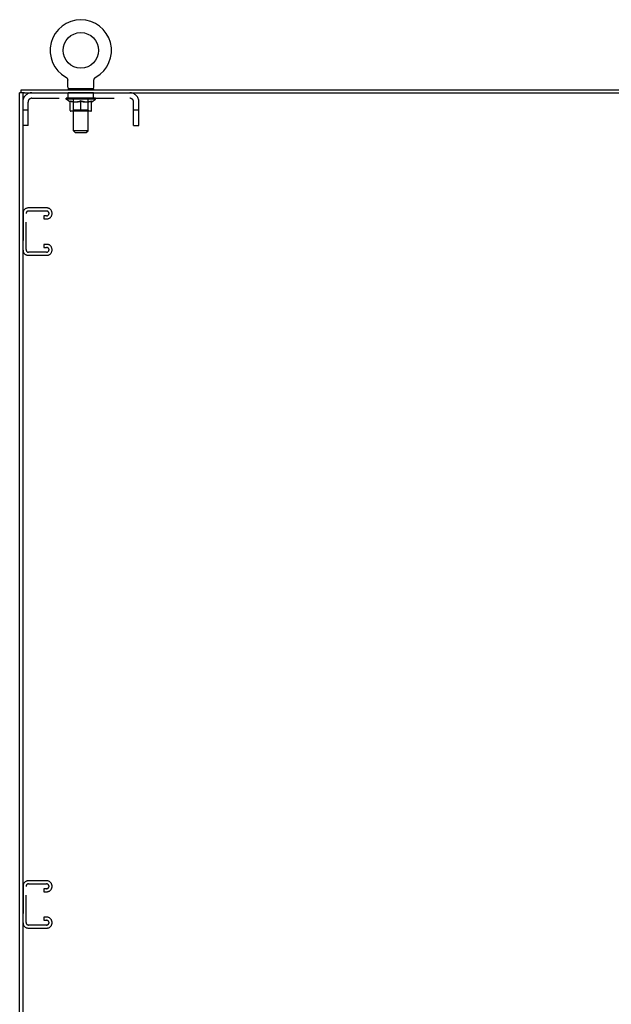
# Model space of a CAD drawing. Header units: inches. Extents: x 0 to 171, y 0 to 111.
# Tile 10 of 11: x 131 to 151, y 35 to 69. Entities that reach past the tile are written whole.
import ezdxf

# ---------------------------------------------------------------- set-up
doc = ezdxf.new("R2010")
doc.units = ezdxf.units.IN
doc.header["$LTSCALE"] = 9.428571
doc.header["$MEASUREMENT"] = 0
doc.linetypes.add('HIDDEN', pattern=[0.2, 0.1, -0.1])
doc.layers.get('0').update_dxf_attribs({"linetype": 'CONTINUOUS'})
doc.layers.add('02___PRT_ALL_AXES', color=7, linetype='CONTINUOUS')
doc.layers.add('DEFAULT_2', color=8, linetype='HIDDEN')

msp = doc.modelspace()

# ---------------------------------------------------------------- linework, layer by layer
at = {"color": 7, "linetype": 'Continuous'}
for p, q in [((132.312, 66.816), (132.315, 66.813)), ((132.312, 66.816), (132.312, 66.816)), ((132.315, 66.813), (132.319, 66.811)), ((132.319, 66.811), (132.323, 66.809)), ((132.323, 66.809), (132.326, 66.806)), ((132.326, 66.806), (132.33, 66.803)), ((132.33, 66.803), (132.333, 66.8)), ((132.333, 66.8), (132.336, 66.797)), ((132.336, 66.797), (132.34, 66.794)), ((132.34, 66.794), (132.343, 66.791)), ((132.343, 66.791), (132.346, 66.788)), ((132.346, 66.788), (132.348, 66.784)), ((132.348, 66.784), (132.351, 66.781)), ((132.351, 66.781), (132.354, 66.777)), ((132.354, 66.777), (132.356, 66.773)), ((132.356, 66.773), (132.358, 66.77)), ((132.358, 66.77), (132.361, 66.766)), ((132.361, 66.766), (132.363, 66.762)), ((132.363, 66.762), (132.364, 66.758)), ((132.364, 66.758), (132.366, 66.754)), ((132.366, 66.754), (132.368, 66.75)), ((132.368, 66.75), (132.369, 66.745)), ((132.369, 66.745), (132.371, 66.741)), ((132.371, 66.741), (132.372, 66.737)), ((132.375, 66.711), (132.375, 66.707)), ((132.375, 66.471), (132.375, 66.707)), ((133.279, 66.707), (133.279, 66.711)), ((133.279, 66.471), (133.279, 66.707)), ((133.28, 66.719), (133.281, 66.724)), ((133.281, 66.728), (133.282, 66.733)), ((133.281, 66.724), (133.281, 66.728)), ((133.282, 66.733), (133.283, 66.737)), ((133.283, 66.737), (133.284, 66.741)), ((133.284, 66.741), (133.286, 66.745)), ((133.286, 66.745), (133.287, 66.75)), ((133.287, 66.75), (133.289, 66.754)), ((133.289, 66.754), (133.29, 66.758)), ((133.29, 66.758), (133.292, 66.762)), ((133.292, 66.762), (133.294, 66.766)), ((133.294, 66.766), (133.296, 66.77)), ((133.296, 66.77), (133.299, 66.773)), ((133.299, 66.773), (133.301, 66.777)), ((133.301, 66.777), (133.304, 66.781)), ((133.304, 66.781), (133.306, 66.784)), ((133.306, 66.784), (133.309, 66.788)), ((133.309, 66.788), (133.312, 66.791)), ((133.312, 66.791), (133.315, 66.794)), ((133.315, 66.794), (133.318, 66.797)), ((133.318, 66.797), (133.322, 66.8)), ((133.322, 66.8), (133.325, 66.803)), ((133.325, 66.803), (133.328, 66.806)), ((133.328, 66.806), (133.332, 66.809)), ((133.332, 66.809), (133.336, 66.811)), ((133.336, 66.811), (133.339, 66.813)), ((133.336, 66.811), (133.337, 66.812)), ((133.339, 66.813), (133.343, 66.816)), ((133.343, 66.816), (133.343, 66.816)), ((130.775, 66.277), (130.775, 66.381)), ((132.39, 66.411), (132.39, 66.381)), ((133.265, 66.411), (132.39, 66.411)), ((133.265, 66.411), (133.265, 66.381)), ((130.887, 66.277), (130.723, 66.277)), ((130.827, 66.277), (130.827, 66.229))]:
    msp.add_line(p, q, dxfattribs=at)
at = {"color": 3, "linetype": 'Continuous'}
for p, q in [((130.775, 66.381), (166.671, 66.381)), ((130.723, 6.485), (130.723, 66.277)), ((130.827, 66.217), (130.827, 6.545)), ((130.887, 66.277), (166.633, 66.277))]:
    msp.add_line(p, q, dxfattribs=at)
at = {"color": 7, "linetype": 'Continuous'}
for points in [[(132.372, 66.737), (132.373, 66.733), (132.374, 66.728)], [(132.373, 66.733), (132.374, 66.728), (132.374, 66.724), (132.375, 66.719), (132.375, 66.715), (132.375, 66.711)], [(132.375, 66.719), (132.375, 66.715), (132.375, 66.711)], [(133.279, 66.707), (133.279, 66.711), (133.28, 66.715), (133.28, 66.719), (133.281, 66.724)]]:
    msp.add_lwpolyline(points, dxfattribs=at)
msp.add_circle((132.827, 67.735), 0.609, dxfattribs=at)
for centre, radius, start, end in [((132.827, 67.735), 1.054, 299.1042, 240.8958), ((132.435, 66.471), 0.06, 180, 270), ((133.219, 66.471), 0.06, 270, 360)]:
    msp.add_arc(centre, radius, start, end, dxfattribs=at)
at = {"color": 3, "linetype": 'Continuous'}
msp.add_arc((130.887, 66.217), 0.06, 90, 180, dxfattribs=at)
at = {"layer": '02___PRT_ALL_AXES', "color": 8, "linetype": 'HIDDEN'}
for p, q in [((132.39, 66.09), (132.39, 66.277)), ((133.265, 66.277), (132.39, 66.277)), ((133.265, 66.09), (132.39, 66.09)), ((133.265, 66.09), (133.265, 66.277))]:
    msp.add_line(p, q, dxfattribs=at)
at = {"layer": 'DEFAULT_2', "color": 8, "linetype": 'HIDDEN'}
for p, q in [((132.317, 66.812), (132.319, 66.811)), ((133.343, 66.816), (133.343, 66.816)), ((132.577, 66.411), (132.577, 66.381)), ((132.578, 64.971), (132.578, 66.381)), ((133.076, 64.971), (133.076, 66.381)), ((133.077, 66.411), (133.077, 66.381)), ((131.144, 66.09), (134.51, 66.09)), ((132.321, 66.053), (132.321, 66.09)), ((132.449, 65.963), (132.321, 66.053)), ((133.334, 66.053), (132.321, 66.053)), ((132.329, 66.085), (132.329, 66.09)), ((132.336, 66.082), (132.336, 66.085)), ((132.336, 66.082), (133.319, 66.082)), ((132.343, 66.082), (132.343, 66.085)), ((132.344, 66.082), (132.344, 66.085)), ((132.352, 66.085), (132.352, 66.09)), ((132.365, 66.082), (132.365, 66.085)), ((132.366, 66.082), (132.366, 66.085)), ((132.389, 66.085), (132.389, 66.09)), ((132.401, 66.082), (132.401, 66.085)), ((132.403, 66.082), (132.403, 66.085)), ((132.566, 66.084), (132.405, 66.084)), ((132.44, 66.085), (132.44, 66.09)), ((132.441, 66.082), (132.441, 66.084)), ((132.441, 66.082), (132.441, 66.084)), ((132.444, 66.082), (132.444, 66.084)), ((132.449, 66.082), (132.449, 66.085)), ((132.449, 66.082), (132.449, 66.084)), ((132.452, 66.082), (132.452, 66.085)), ((132.455, 66.082), (132.455, 66.085)), ((132.457, 65.673), (132.457, 65.998)), ((132.458, 66.082), (132.458, 66.084)), ((132.47, 66.082), (132.47, 66.084)), ((132.484, 66.082), (132.484, 66.084)), ((132.485, 66.082), (132.485, 66.087)), ((132.501, 66.082), (132.501, 66.084)), ((132.501, 66.082), (132.501, 66.084)), ((132.502, 66.085), (132.502, 66.09)), ((132.51, 66.082), (132.51, 66.085)), ((132.513, 66.082), (132.513, 66.085)), ((132.52, 66.082), (132.52, 66.084)), ((132.529, 66.082), (132.529, 66.088)), ((132.542, 66.082), (132.542, 66.084)), ((132.544, 66.082), (132.544, 66.084)), ((132.566, 66.082), (132.566, 66.084)), ((132.62, 66.084), (132.57, 66.084)), ((132.574, 66.085), (132.574, 66.09)), ((132.577, 65.675), (132.577, 66.05)), ((132.58, 66.082), (132.58, 66.085)), ((132.583, 66.082), (132.583, 66.085)), ((132.588, 66.082), (132.588, 66.089)), ((132.592, 66.082), (132.592, 66.084)), ((132.6, 66.082), (132.6, 66.084)), ((132.62, 66.082), (132.62, 66.084)), ((132.679, 66.084), (132.632, 66.084)), ((132.648, 66.082), (132.648, 66.084)), ((132.654, 66.085), (132.654, 66.09)), ((132.657, 66.082), (132.657, 66.085)), ((132.659, 66.082), (132.659, 66.089)), ((132.661, 66.082), (132.661, 66.085)), ((132.667, 66.082), (132.667, 66.085)), ((132.679, 66.082), (132.679, 66.084)), ((132.744, 66.084), (132.7, 66.084)), ((132.711, 66.082), (132.711, 66.084)), ((132.736, 66.084), (132.798, 66.088)), ((132.739, 66.085), (132.739, 66.09)), ((132.74, 66.09), (132.739, 66.09)), ((132.74, 66.085), (132.74, 66.09)), ((132.74, 66.082), (132.74, 66.085)), ((132.743, 66.082), (132.743, 66.085)), ((132.744, 66.082), (132.744, 66.085)), ((132.744, 66.082), (132.744, 66.084)), ((132.772, 66.084), (132.824, 66.084)), ((132.777, 66.082), (132.777, 66.084)), ((132.781, 66.084), (132.781, 66.087)), ((132.798, 66.084), (132.798, 66.088)), ((132.811, 66.082), (132.811, 66.084)), ((132.825, 66.085), (132.825, 66.085)), ((132.825, 66.082), (132.825, 66.085)), ((132.825, 66.082), (132.825, 66.085)), ((132.827, 66.085), (132.827, 66.09)), ((132.827, 66.09), (132.919, 66.084)), ((132.827, 65.644), (132.827, 65.998)), ((132.829, 66.082), (132.829, 66.085)), ((132.829, 66.085), (132.83, 66.085)), ((132.83, 66.082), (132.83, 66.085)), ((132.844, 66.082), (132.844, 66.084)), ((132.844, 66.084), (132.883, 66.084)), ((132.878, 66.082), (132.878, 66.084)), ((132.911, 66.082), (132.911, 66.085)), ((132.911, 66.082), (132.911, 66.084)), ((132.911, 66.084), (132.954, 66.084)), ((132.912, 66.082), (132.912, 66.085)), ((132.915, 66.085), (132.915, 66.09)), ((132.915, 66.085), (132.915, 66.09)), ((132.915, 66.09), (132.915, 66.09)), ((132.915, 66.082), (132.915, 66.085)), ((132.944, 66.082), (132.944, 66.084)), ((132.975, 66.082), (132.975, 66.084)), ((132.975, 66.084), (133.023, 66.084)), ((132.988, 66.082), (132.988, 66.085)), ((132.993, 66.082), (132.993, 66.085)), ((132.996, 66.082), (132.996, 66.089)), ((132.998, 66.082), (132.998, 66.085)), ((133.001, 66.085), (133.001, 66.09)), ((133.006, 66.082), (133.006, 66.084)), ((133.035, 66.082), (133.035, 66.084)), ((133.035, 66.084), (133.085, 66.084)), ((133.054, 66.082), (133.054, 66.084)), ((133.063, 66.082), (133.063, 66.084)), ((133.067, 66.082), (133.067, 66.089)), ((133.071, 66.082), (133.071, 66.085)), ((133.075, 66.082), (133.075, 66.085)), ((133.077, 65.675), (133.077, 66.05)), ((133.08, 66.085), (133.08, 66.09)), ((133.089, 66.082), (133.089, 66.084)), ((133.089, 66.084), (133.25, 66.084)), ((133.11, 66.082), (133.11, 66.084)), ((133.113, 66.082), (133.113, 66.084)), ((133.125, 66.082), (133.125, 66.088)), ((133.134, 66.082), (133.134, 66.084)), ((133.142, 66.082), (133.142, 66.085)), ((133.145, 66.082), (133.145, 66.085)), ((133.153, 66.085), (133.153, 66.09)), ((133.154, 66.082), (133.154, 66.084)), ((133.154, 66.082), (133.154, 66.084)), ((133.17, 66.082), (133.17, 66.087)), ((133.171, 66.082), (133.171, 66.084)), ((133.185, 66.082), (133.185, 66.084)), ((133.196, 66.082), (133.196, 66.084)), ((133.198, 65.673), (133.198, 65.998)), ((133.2, 66.082), (133.2, 66.085)), ((133.203, 66.082), (133.203, 66.085)), ((133.205, 66.082), (133.205, 66.085)), ((133.205, 66.082), (133.205, 66.084)), ((133.206, 65.963), (133.334, 66.053)), ((133.211, 66.082), (133.211, 66.084)), ((133.213, 66.082), (133.213, 66.084)), ((133.214, 66.082), (133.214, 66.084)), ((133.215, 66.085), (133.215, 66.09)), ((133.252, 66.082), (133.252, 66.085)), ((133.254, 66.082), (133.254, 66.085)), ((133.266, 66.085), (133.266, 66.09)), ((133.289, 66.082), (133.289, 66.085)), ((133.29, 66.082), (133.29, 66.085)), ((133.303, 66.085), (133.303, 66.09)), ((133.311, 66.082), (133.311, 66.085)), ((133.312, 66.082), (133.312, 66.085)), ((133.319, 66.082), (133.319, 66.085)), ((133.326, 66.085), (133.326, 66.09)), ((133.334, 66.053), (133.334, 66.09)), ((131.014, 65.682), (130.827, 65.682)), ((131.014, 65.152), (131.014, 65.96)), ((132.449, 65.963), (132.457, 65.963)), ((132.577, 65.675), (132.546, 65.644)), ((132.571, 65.963), (132.714, 65.963)), ((133.077, 65.675), (132.577, 65.675)), ((132.94, 65.963), (133.084, 65.963)), ((133.077, 65.675), (133.109, 65.644)), ((133.198, 65.963), (133.206, 65.963)), ((134.64, 65.152), (134.64, 65.96)), ((134.827, 65.682), (134.64, 65.682)), ((134.827, 65.152), (134.827, 65.96)), ((133.168, 65.644), (132.487, 65.644)), ((131.014, 65.152), (130.827, 65.152)), ((134.64, 65.152), (134.827, 65.152)), ((132.638, 64.911), (132.578, 64.971)), ((133.076, 64.971), (132.578, 64.971)), ((132.638, 64.911), (133.016, 64.911)), ((133.016, 64.911), (133.076, 64.971)), ((131.658, 62.318), (131.018, 62.318)), ((130.838, 62.138), (130.838, 60.873)), ((130.942, 60.887), (130.942, 62.124)), ((131.032, 62.214), (131.644, 62.214)), ((131.557, 62.047), (131.557, 61.943)), ((131.644, 62.047), (131.557, 62.047)), ((131.557, 61.943), (131.658, 61.943)), ((131.838, 62.123), (131.838, 62.138)), ((131.557, 61.068), (131.557, 60.964)), ((131.658, 61.068), (131.557, 61.068)), ((131.557, 60.964), (131.644, 60.964)), ((131.018, 60.693), (131.658, 60.693)), ((131.644, 60.797), (131.032, 60.797)), ((131.838, 60.873), (131.838, 60.888)), ((130.838, 39.013), (130.838, 37.748)), ((130.942, 37.762), (130.942, 38.999)), ((131.658, 39.193), (131.018, 39.193)), ((131.032, 39.089), (131.644, 39.089)), ((131.557, 38.922), (131.557, 38.818)), ((131.644, 38.922), (131.557, 38.922)), ((131.838, 38.998), (131.838, 39.013)), ((131.557, 38.818), (131.658, 38.818)), ((131.557, 37.943), (131.557, 37.839)), ((131.658, 37.943), (131.557, 37.943)), ((131.018, 37.568), (131.658, 37.568)), ((131.644, 37.672), (131.032, 37.672)), ((131.557, 37.839), (131.644, 37.839)), ((131.838, 37.748), (131.838, 37.763))]:
    msp.add_line(p, q, dxfattribs=at)
for points in [[(132.577, 65.963), (132.557, 65.967), (132.537, 65.971), (132.517, 65.977), (132.497, 65.983), (132.477, 65.99), (132.457, 65.998)], [(132.457, 65.997), (132.476, 65.99), (132.496, 65.983), (132.515, 65.977), (132.533, 65.972), (132.552, 65.967), (132.571, 65.963)], [(132.827, 65.998), (132.807, 65.99), (132.786, 65.983), (132.766, 65.977), (132.746, 65.971), (132.726, 65.967), (132.707, 65.963)], [(132.714, 65.963), (132.733, 65.967), (132.752, 65.972), (132.77, 65.977), (132.789, 65.983), (132.808, 65.989), (132.827, 65.997)], [(132.948, 65.963), (132.928, 65.967), (132.908, 65.972), (132.888, 65.977), (132.868, 65.983), (132.848, 65.99), (132.827, 65.998)], [(132.827, 65.997), (132.847, 65.989), (132.866, 65.983), (132.885, 65.977), (132.903, 65.971), (132.922, 65.967), (132.94, 65.963)], [(133.198, 65.998), (133.177, 65.99), (133.157, 65.983), (133.137, 65.977), (133.117, 65.971), (133.098, 65.967), (133.078, 65.963)], [(133.084, 65.963), (133.103, 65.967), (133.122, 65.972), (133.14, 65.977), (133.159, 65.983), (133.178, 65.99), (133.198, 65.997)]]:
    msp.add_lwpolyline(points, dxfattribs=at)
for centre, radius, start, end in [((132.548, 66.381), 0.03, 0, 90), ((133.106, 66.381), 0.03, 90, 180), ((131.144, 65.96), 0.317, 90, 180), ((131.144, 65.96), 0.13, 90, 180), ((132.546, 66.05), 0.0318, 0, 90), ((133.109, 66.05), 0.0318, 90, 180), ((134.51, 65.96), 0.317, 0, 90), ((134.51, 65.96), 0.13, 0, 90), ((132.487, 65.673), 0.0296, 180, 270), ((133.168, 65.673), 0.0296, 270, 360), ((131.018, 62.138), 0.18, 90, 180), ((131.658, 62.138), 0.18, 0, 90), ((131.032, 62.124), 0.09, 90, 180), ((131.644, 62.124), 0.09, 0, 90), ((131.644, 62.137), 0.09, 270, 351.7808), ((131.658, 62.123), 0.18, 270, 360), ((131.644, 60.874), 0.09, 0, 90), ((131.658, 60.888), 0.18, 0, 90), ((131.018, 60.873), 0.18, 180, 270), ((131.032, 60.887), 0.09, 180, 270), ((131.644, 60.887), 0.09, 270, 351.7808), ((131.658, 60.873), 0.18, 270, 360), ((131.018, 39.013), 0.18, 90, 180), ((131.032, 38.999), 0.09, 90, 180), ((131.644, 38.999), 0.09, 0, 90), ((131.644, 39.012), 0.09, 270, 351.7808), ((131.658, 39.013), 0.18, 0, 90), ((131.658, 38.998), 0.18, 270, 360), ((131.658, 37.763), 0.18, 0, 90), ((131.018, 37.748), 0.18, 180, 270), ((131.032, 37.762), 0.09, 180, 270), ((131.644, 37.749), 0.09, 0, 90), ((131.644, 37.762), 0.09, 270, 351.7808), ((131.658, 37.748), 0.18, 270, 360)]:
    msp.add_arc(centre, radius, start, end, dxfattribs=at)
for centre, major_axis, ratio, start_param, end_param in [((132.827, 66.09), (0.506, 0.005), 0.05963, 2.96643, 3.140963), ((132.305, 66.08), (0.158, 0), 0.060556, 0.430652, 1.470503), ((132.827, 66.09), (0.506, 0), 0.060556, 3.141593, 3.316126), ((132.305, 66.075), (0.158, 0.002), 0.05963, 1.376596, 1.469874), ((132.827, 66.09), (0.506, 0.011), 0.05688, 2.791345, 2.965878), ((132.286, 66.08), (0.158, 0.002), 0.05963, 0.25549, 1.295341), ((132.341, 66.08), (0.158, -0.002), 0.05963, 0.605815, 1.645666), ((132.827, 66.09), (0.506, -0.005), 0.05963, -2.96643, -2.791898), ((132.341, 66.075), (0.158, 0), 0.060556, 1.551758, 1.645036), ((132.286, 66.075), (0.158, 0.003), 0.05688, 1.20151, 1.294789), ((132.342, 66.077), (0.131, 0.001), 0.05963, 1.065228, 1.614276), ((132.326, 66.077), (0.131, 0.003), 0.05688, 0.890143, 1.43919), ((132.372, 66.077), (0.131, 0), 0.060556, 1.240391, 1.789438), ((132.827, 66.09), (0.506, 0.015), 0.052395, 2.616403, 2.790936), ((132.283, 66.08), (0.158, 0.003), 0.05688, 0.080405, 1.120256), ((132.391, 66.08), (0.158, -0.003), 0.05688, 0.7809, 1.820751), ((132.827, 66.09), (0.506, -0.011), 0.05688, -2.791345, -2.616812), ((132.391, 66.075), (0.158, -0.002), 0.05963, 1.72692, 1.820198), ((132.283, 66.075), (0.158, 0.005), 0.052395, 1.026568, 1.119847), ((132.325, 66.077), (0.131, 0.004), 0.052395, 0.715201, 1.264248), ((132.416, 66.077), (0.131, -0.001), 0.05963, 1.415553, 1.9646), ((132.827, 66.09), (0.506, 0.02), 0.046319, 2.441654, 2.616187), ((132.454, 66.08), (0.158, -0.005), 0.052395, 0.955842, 1.995693), ((132.827, 66.09), (0.506, -0.015), 0.052395, -2.616403, -2.44187), ((132.296, 66.08), (0.158, 0.005), 0.052395, -0.094537, 0.945314), ((132.454, 66.075), (0.158, -0.003), 0.05688, 1.902006, 1.995284), ((132.296, 66.075), (0.158, 0.006), 0.046319, 0.851819, 0.945098), ((132.34, 66.077), (0.131, 0.005), 0.046319, 0.540452, 1.089499), ((132.473, 66.077), (0.131, -0.003), 0.05688, 1.590638, 2.139686), ((132.827, 66.09), (0.506, 0.024), 0.038841, 2.267123, 2.441656), ((132.529, 66.08), (0.158, -0.006), 0.046319, 1.130591, 2.170442), ((132.827, 66.09), (0.506, -0.02), 0.046319, -2.441654, -2.267121), ((132.326, 66.08), (0.158, 0.006), 0.046319, -0.269286, 0.770565), ((132.529, 66.075), (0.158, -0.005), 0.052395, 2.076947, 2.170226), ((132.326, 66.075), (0.158, 0.007), 0.038841, 0.677289, 0.770567), ((132.37, 66.077), (0.131, 0.006), 0.038841, 0.365921, 0.914969), ((132.541, 66.077), (0.131, -0.004), 0.052395, 1.76558, 2.314627), ((132.827, 66.09), (0.506, 0.027), 0.030195, 2.09281, 2.267343), ((132.613, 66.08), (0.158, -0.007), 0.038841, 1.305122, 2.344973), ((132.827, 66.09), (0.506, -0.024), 0.038841, -2.267123, -2.092591), ((132.371, 66.08), (0.158, 0.007), 0.038841, -0.443817, 0.596034), ((132.613, 66.075), (0.158, -0.006), 0.046319, 2.251696, 2.344975), ((132.371, 66.075), (0.158, 0.008), 0.030195, 0.502975, 0.596254), ((132.413, 66.077), (0.131, 0.007), 0.030195, 0.191608, 0.740655), ((132.617, 66.077), (0.131, -0.005), 0.046319, 1.940329, 2.489376), ((132.43, 66.08), (0.158, 0.008), 0.030195, -0.61813, 0.421721), ((132.827, 66.09), (0.506, 0.029), 0.020645, 1.918687, 2.09322), ((132.703, 66.08), (0.158, -0.008), 0.030195, 1.479435, 2.519286), ((132.827, 66.09), (0.506, -0.027), 0.030195, -2.09281, -1.918277), ((132.703, 66.075), (0.158, -0.007), 0.038841, 2.426227, 2.519505), ((132.43, 66.075), (0.158, 0.009), 0.020645, 0.328852, 0.422131), ((132.469, 66.077), (0.131, 0.007), 0.020645, 0.017485, 0.566532), ((132.7, 66.077), (0.131, -0.006), 0.038841, 2.11486, 2.663907), ((132.501, 66.08), (0.158, 0.009), 0.020645, -0.792253, 0.247598), ((132.827, 66.09), (0.506, 0.03), 0.010478, 1.744704, 1.919237), ((132.797, 66.08), (0.158, -0.009), 0.020645, 1.653558, 2.693409), ((132.827, 66.09), (0.506, -0.029), 0.020645, -1.918687, -1.744154), ((132.797, 66.075), (0.158, -0.008), 0.030195, 2.60054, 2.693819), ((132.501, 66.075), (0.158, 0.009), 0.010478, 0.154869, 0.248148), ((132.536, 66.077), (0.131, 0.008), 0.010478, 6.126688, 6.675735), ((132.787, 66.077), (0.131, -0.007), 0.030195, 2.289173, 2.83822), ((132.582, 66.08), (0.158, 0.009), 0.010478, -0.966236, -0.000846), ((132.892, 66.08), (0.158, -0.009), 0.010478, 1.827541, 2.867392), ((132.827, 66.09), (0.506, -0.03), 0.010478, -1.744704, -1.570171), ((132.892, 66.075), (0.158, -0.009), 0.020645, 2.774664, 2.867942), ((132.874, 66.077), (0.131, -0.007), 0.020645, 2.463296, 3.012344), ((132.763, 66.08), (0.158, 0.009), 0.010478, 0.274201, 1.314052), ((132.694, 66.077), (0.131, 0.008), 0.010478, -0.000298, 0.504314), ((132.67, 66.075), (0.158, 0.009), 0.010478, 0.192946, 0.399283), ((132.827, 66.09), (0.506, 0.03), 0.010478, -1.578586, -1.396888), ((132.985, 66.075), (0.158, -0.009), 0.010478, 2.948646, 3.041925), ((132.961, 66.077), (0.131, -0.008), 0.010478, 2.637279, 3.142076), ((132.858, 66.08), (0.158, 0.009), 0.020645, 0.448184, 1.488034), ((132.78, 66.077), (0.131, 0.007), 0.020645, 0.129249, 0.678296), ((132.763, 66.075), (0.158, 0.009), 0.020645, 0.273651, 0.366929), ((132.827, 66.09), (0.506, 0.029), 0.020645, -1.397439, -1.222906), ((133.073, 66.08), (0.158, -0.009), 0.010478, -3.140747, -2.175357), ((132.827, 66.09), (0.506, -0.03), 0.010478, 1.222355, 1.396888), ((132.952, 66.08), (0.158, 0.008), 0.030195, 0.622307, 1.662158), ((132.868, 66.077), (0.131, 0.007), 0.030195, 0.303372, 0.852419), ((133.119, 66.077), (0.131, -0.008), 0.010478, 2.749043, 3.29809), ((133.154, 66.08), (0.158, -0.009), 0.020645, 2.893995, 3.933846), ((132.858, 66.075), (0.158, 0.008), 0.030195, 0.447774, 0.541052), ((133.154, 66.075), (0.158, -0.009), 0.010478, 2.893445, 2.986723), ((133.042, 66.08), (0.158, 0.007), 0.038841, 0.79662, 1.836471), ((132.827, 66.09), (0.506, 0.027), 0.030195, -1.223315, -1.048783), ((132.827, 66.09), (0.506, -0.029), 0.020645, 1.048373, 1.222906), ((132.955, 66.077), (0.131, 0.006), 0.038841, 0.477686, 1.026733), ((133.186, 66.077), (0.131, -0.007), 0.020645, 2.57506, 3.124108), ((133.225, 66.08), (0.158, -0.008), 0.030195, 2.719872, 3.759723), ((133.126, 66.08), (0.158, 0.006), 0.046319, 0.971151, 2.011002), ((132.952, 66.075), (0.158, 0.007), 0.038841, 0.622087, 0.715366), ((133.225, 66.075), (0.158, -0.009), 0.020645, 2.719462, 2.812741), ((132.827, 66.09), (0.506, 0.024), 0.038841, -1.049002, -0.874469), ((132.827, 66.09), (0.506, -0.027), 0.030195, 0.87425, 1.048783), ((133.037, 66.077), (0.131, 0.005), 0.046319, 0.652216, 1.201263), ((133.201, 66.08), (0.158, 0.005), 0.052395, 1.1459, 2.185751), ((133.242, 66.077), (0.131, -0.007), 0.030195, 2.400937, 2.949985), ((133.284, 66.08), (0.158, -0.007), 0.038841, 2.545558, 3.585409), ((133.114, 66.077), (0.131, 0.004), 0.052395, 0.826965, 1.376012), ((133.042, 66.075), (0.158, 0.006), 0.046319, 0.796618, 0.889896), ((133.284, 66.075), (0.158, -0.008), 0.030195, 2.545339, 2.638617), ((133.264, 66.08), (0.158, 0.003), 0.05688, 1.320842, 2.360692), ((132.827, 66.09), (0.506, 0.02), 0.046319, -0.874471, -0.699939), ((132.827, 66.09), (0.506, -0.024), 0.038841, 0.699936, 0.874469), ((133.329, 66.08), (0.158, -0.006), 0.046319, 2.371028, 3.410879), ((133.285, 66.077), (0.131, -0.006), 0.038841, 2.226624, 2.775671), ((133.314, 66.08), (0.158, 0.002), 0.05963, 1.495927, 2.535778), ((133.181, 66.077), (0.131, 0.003), 0.05688, 1.001907, 1.550954), ((133.358, 66.08), (0.158, -0.005), 0.052395, 2.196279, 3.23613), ((133.315, 66.077), (0.131, -0.005), 0.046319, 2.052093, 2.601141), ((133.126, 66.075), (0.158, 0.005), 0.052395, 0.971367, 1.064645), ((133.329, 66.075), (0.158, -0.007), 0.038841, 2.371026, 2.464304), ((133.349, 66.08), (0.158, 0), 0.060556, 1.671089, 2.71094), ((133.372, 66.08), (0.158, -0.003), 0.05688, 2.021337, 3.061188), ((132.827, 66.09), (0.506, 0.015), 0.052395, -0.699723, -0.52519), ((132.827, 66.09), (0.506, -0.02), 0.046319, 0.525406, 0.699939), ((133.369, 66.08), (0.158, -0.002), 0.05963, 1.846251, 2.886102), ((133.238, 66.077), (0.131, 0.001), 0.05963, 1.176993, 1.72604), ((133.329, 66.077), (0.131, -0.004), 0.052395, 1.877344, 2.426392), ((133.283, 66.077), (0.131, 0), 0.060556, 1.352155, 1.901202), ((133.329, 66.077), (0.131, -0.003), 0.05688, 1.702402, 2.25145), ((133.313, 66.077), (0.131, -0.001), 0.05963, 1.527317, 2.076364), ((133.201, 66.075), (0.158, 0.003), 0.05688, 1.146309, 1.239587), ((133.358, 66.075), (0.158, -0.006), 0.046319, 2.196495, 2.289773), ((132.827, 66.09), (0.506, 0.011), 0.05688, -0.524781, -0.350248), ((132.827, 66.09), (0.506, -0.015), 0.052395, 0.350657, 0.52519), ((133.264, 66.075), (0.158, 0.002), 0.05963, 1.321394, 1.414673), ((133.372, 66.075), (0.158, -0.005), 0.052395, 2.021746, 2.115024), ((132.827, 66.09), (0.506, 0.005), 0.05963, -0.349695, -0.175162), ((132.827, 66.09), (0.506, -0.011), 0.05688, 0.175715, 0.350248), ((133.314, 66.075), (0.158, 0), 0.060556, 1.496556, 1.589835), ((133.369, 66.075), (0.158, -0.003), 0.05688, 1.846804, 1.940083), ((133.349, 66.075), (0.158, -0.002), 0.05963, 1.671719, 1.764997), ((132.827, 66.09), (0.506, 0), 0.060556, -0.174533, 0), ((132.827, 66.09), (0.506, -0.005), 0.05963, 0.000629, 0.175162)]:
    msp.add_ellipse(centre, major_axis=major_axis, ratio=ratio, start_param=start_param, end_param=end_param, dxfattribs=at)

doc.saveas('drawing.dxf')
